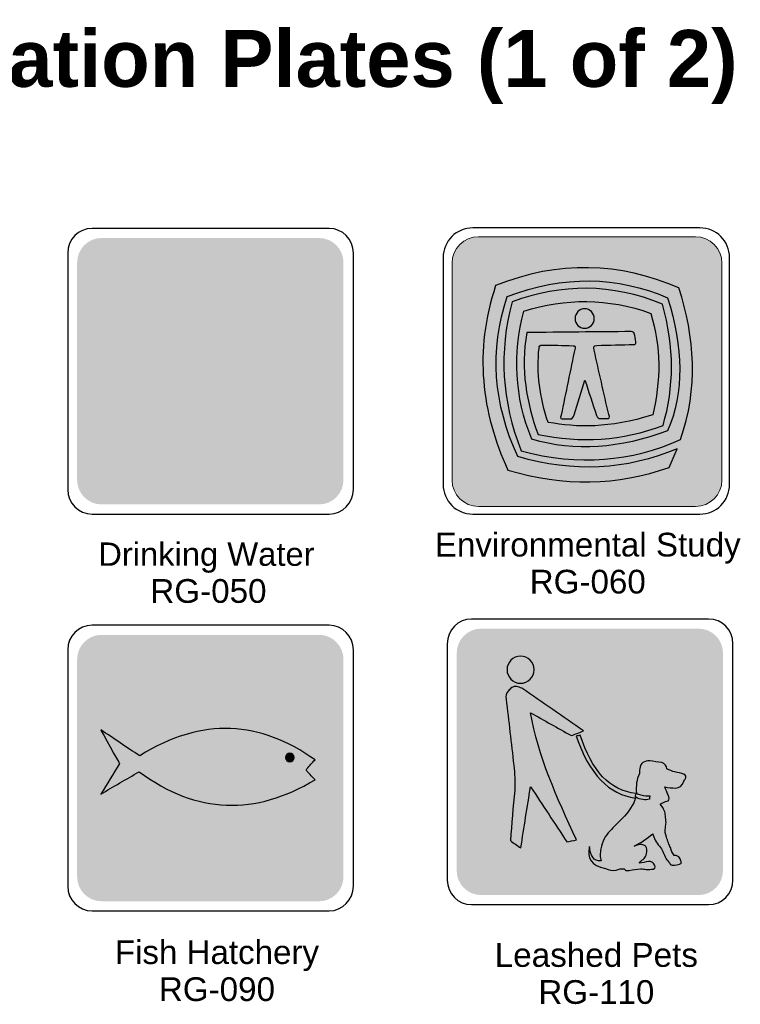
# Model space of a CAD drawing. Header units: feet. Extents: x 0.6 to 7.7, y 0 to 10.3.
# Tile 4 of 4: x 4.2 to 7.2, y 6.1 to 10.3. Entities that reach past the tile are written whole.
import ezdxf
from ezdxf.enums import TextEntityAlignment as Align

# ---------------------------------------------------------------- set-up
doc = ezdxf.new("R2010")
doc.units = ezdxf.units.FT
doc.header["$MEASUREMENT"] = 0
doc.layers.add('Sign', color=7, linetype='Continuous')
doc.styles.add('ARIAL', font='arial.ttf')
doc.styles.add('ARIAL B', font='arialbd.ttf')

msp = doc.modelspace()

# ---------------------------------------------------------------- hatches: boundary and pattern name
at = {"layer": 'Sign', "true_color": 0x8e4700}
h = msp.add_hatch(color=34, dxfattribs=at)
edge = h.paths.add_edge_path(flags=0)
edge.add_spline(control_points=[(4.5284, 9.3367), (4.5284, 9.3367), (5.4427, 9.3367), (5.4427, 9.3367), (5.4991, 9.3367), (5.5449, 9.2903), (5.5449, 9.2333), (5.5449, 9.2333), (5.5449, 8.3207), (5.5449, 8.3207), (5.5449, 8.2636), (5.4991, 8.2173), (5.4427, 8.2173), (5.4427, 8.2173), (4.5284, 8.2173), (4.5284, 8.2173), (4.4721, 8.2173), (4.4263, 8.2636), (4.4263, 8.3207), (4.4263, 8.3207), (4.4263, 9.2333), (4.4263, 9.2333), (4.4263, 9.2903), (4.4721, 9.3367), (4.5284, 9.3367)], knot_values=[0, 0, 0, 0, 1, 1, 1, 2, 2, 2, 3, 3, 3, 4, 4, 4, 5, 5, 5, 6, 6, 6, 7, 7, 7, 8, 8, 8, 8], degree=3, periodic=0)
h = msp.add_hatch(color=34, dxfattribs=at)
edge = h.paths.add_edge_path(flags=0)
edge.add_spline(control_points=[(6.1116, 9.3422), (6.1116, 9.3422), (7.023, 9.3422), (7.023, 9.3422), (7.0843, 9.3422), (7.134, 9.2925), (7.134, 9.2313), (7.134, 9.2313), (7.134, 8.3199), (7.134, 8.3199), (7.134, 8.2586), (7.0843, 8.2089), (7.023, 8.2089), (7.023, 8.2089), (6.1116, 8.2089), (6.1116, 8.2089), (6.0504, 8.2089), (6.0007, 8.2586), (6.0007, 8.3199), (6.0007, 8.3199), (6.0007, 9.2313), (6.0007, 9.2313), (6.0007, 9.2925), (6.0504, 9.3422), (6.1116, 9.3422)], knot_values=[0, 0, 0, 0, 1, 1, 1, 2, 2, 2, 3, 3, 3, 4, 4, 4, 5, 5, 5, 6, 6, 6, 7, 7, 7, 8, 8, 8, 8], degree=3, periodic=0)
at = {"layer": 'Sign', "true_color": 0xffffff}
h = msp.add_hatch(color=7, dxfattribs=at)
edge = h.paths.add_edge_path(flags=0)
edge.add_spline(control_points=[(6.9465, 8.4506), (6.9354, 8.4243), (6.9243, 8.3993), (6.9132, 8.3729), (6.6951, 8.2965), (6.4687, 8.2909), (6.2354, 8.3618), (6.1243, 8.6048), (6.0923, 8.859), (6.184, 9.1368), (6.4479, 9.2437), (6.7048, 9.234), (6.9535, 9.127), (7.0201, 8.9187), (7.0354, 8.7062), (6.9604, 8.4895), (6.7548, 8.3979), (6.5326, 8.377), (6.291, 8.4423), (6.209, 8.6506), (6.1965, 8.8604), (6.2535, 9.0687), (6.4618, 9.1451), (6.6715, 9.1465), (6.884, 9.059), (6.9354, 8.8784), (6.934, 8.709), (6.8868, 8.5493), (6.716, 8.4854), (6.541, 8.4729), (6.3618, 8.5118), (6.3132, 8.6437), (6.2882, 8.784), (6.3146, 8.9395), (6.4604, 8.9409), (6.6062, 8.9423), (6.7535, 8.9437), (6.7604, 8.9437), (6.7646, 8.9409), (6.766, 8.9354), (6.7687, 8.9243), (6.7715, 8.9118), (6.7729, 8.9006), (6.7743, 8.8923), (6.7715, 8.8881), (6.7646, 8.8895), (6.7132, 8.8881), (6.6618, 8.8868), (6.609, 8.8854), (6.5951, 8.8854), (6.5937, 8.877), (6.5979, 8.8659), (6.6173, 8.7756), (6.6382, 8.6854), (6.659, 8.5951), (6.6646, 8.5812), (6.6604, 8.577), (6.6521, 8.5784), (6.6423, 8.5784), (6.634, 8.5784), (6.6243, 8.5784), (6.6173, 8.5784), (6.6104, 8.5812), (6.6076, 8.5909), (6.591, 8.6409), (6.5757, 8.6895), (6.559, 8.7395), (6.5437, 8.6909), (6.5285, 8.6423), (6.5132, 8.5937), (6.509, 8.5826), (6.5062, 8.5756), (6.4993, 8.577), (6.4896, 8.577), (6.4798, 8.577), (6.4701, 8.577), (6.459, 8.5756), (6.4535, 8.5784), (6.459, 8.5923), (6.4785, 8.6868), (6.4979, 8.7812), (6.5173, 8.8743), (6.5173, 8.8798), (6.5173, 8.8854), (6.509, 8.884), (6.466, 8.8854), (6.4229, 8.8868), (6.3798, 8.8868), (6.3715, 8.8868), (6.366, 8.8812), (6.366, 8.8743), (6.3562, 8.7715), (6.3673, 8.6673), (6.4048, 8.5618), (6.5257, 8.5409), (6.659, 8.5354), (6.8437, 8.5937), (6.8771, 8.7368), (6.8798, 8.8784), (6.8354, 9.0201), (6.6548, 9.0854), (6.4771, 9.084), (6.3021, 9.0298), (6.2548, 8.8506), (6.2632, 8.6715), (6.3354, 8.4909), (6.5173, 8.4381), (6.7076, 8.452), (6.9062, 8.527), (6.9757, 8.6881), (6.9715, 8.8756), (6.9062, 9.0854), (6.6937, 9.177), (6.4687, 9.1812), (6.2326, 9.0909), (6.1576, 8.8631), (6.1743, 8.6395), (6.2771, 8.4187), (6.5104, 8.3493), (6.7326, 8.3618), (6.9465, 8.4506)], knot_values=[0, 0, 0, 0, 1, 1, 1, 2, 2, 2, 3, 3, 3, 4, 4, 4, 5, 5, 5, 6, 6, 6, 7, 7, 7, 8, 8, 8, 9, 9, 9, 10, 10, 10, 11, 11, 11, 12, 12, 12, 13, 13, 13, 14, 14, 14, 15, 15, 15, 16, 16, 16, 17, 17, 17, 18, 18, 18, 19, 19, 19, 20, 20, 20, 21, 21, 21, 22, 22, 22, 23, 23, 23, 24, 24, 24, 25, 25, 25, 26, 26, 26, 27, 27, 27, 28, 28, 28, 29, 29, 29, 30, 30, 30, 31, 31, 31, 32, 32, 32, 33, 33, 33, 34, 34, 34, 35, 35, 35, 36, 36, 36, 37, 37, 37, 38, 38, 38, 39, 39, 39, 40, 40, 40, 40], degree=3, periodic=0)
h = msp.add_hatch(color=7, dxfattribs=at)
edge = h.paths.add_edge_path(flags=0)
edge.add_spline(control_points=[(6.9465, 8.4506), (6.9354, 8.4243), (6.9243, 8.3993), (6.9132, 8.3729), (6.6951, 8.2965), (6.4687, 8.2909), (6.2354, 8.3618), (6.1243, 8.6048), (6.0923, 8.859), (6.184, 9.1368), (6.4479, 9.2437), (6.7048, 9.234), (6.9535, 9.127), (7.0201, 8.9187), (7.0354, 8.7062), (6.9604, 8.4895), (6.7548, 8.3979), (6.5326, 8.377), (6.291, 8.4423), (6.209, 8.6506), (6.1965, 8.8604), (6.2535, 9.0687), (6.4618, 9.1451), (6.6715, 9.1465), (6.884, 9.059), (6.9354, 8.8784), (6.934, 8.709), (6.8868, 8.5493), (6.716, 8.4854), (6.541, 8.4729), (6.3618, 8.5118), (6.3132, 8.6437), (6.2882, 8.784), (6.3146, 8.9395), (6.4604, 8.9409), (6.6062, 8.9423), (6.7535, 8.9437), (6.7604, 8.9437), (6.7646, 8.9409), (6.766, 8.9354), (6.7687, 8.9243), (6.7715, 8.9118), (6.7729, 8.9006), (6.7743, 8.8923), (6.7715, 8.8881), (6.7646, 8.8895), (6.7132, 8.8881), (6.6618, 8.8868), (6.609, 8.8854), (6.5951, 8.8854), (6.5937, 8.877), (6.5979, 8.8659), (6.6173, 8.7756), (6.6382, 8.6854), (6.659, 8.5951), (6.6646, 8.5812), (6.6604, 8.577), (6.6521, 8.5784), (6.6423, 8.5784), (6.634, 8.5784), (6.6243, 8.5784), (6.6173, 8.5784), (6.6104, 8.5812), (6.6076, 8.5909), (6.591, 8.6409), (6.5757, 8.6895), (6.559, 8.7395), (6.5437, 8.6909), (6.5285, 8.6423), (6.5132, 8.5937), (6.509, 8.5826), (6.5062, 8.5756), (6.4993, 8.577), (6.4896, 8.577), (6.4798, 8.577), (6.4701, 8.577), (6.459, 8.5756), (6.4535, 8.5784), (6.459, 8.5923), (6.4785, 8.6868), (6.4979, 8.7812), (6.5173, 8.8743), (6.5173, 8.8798), (6.5173, 8.8854), (6.509, 8.884), (6.466, 8.8854), (6.4229, 8.8868), (6.3798, 8.8868), (6.3715, 8.8868), (6.366, 8.8812), (6.366, 8.8743), (6.3562, 8.7715), (6.3673, 8.6673), (6.4048, 8.5618), (6.5257, 8.5409), (6.659, 8.5354), (6.8437, 8.5937), (6.8771, 8.7368), (6.8798, 8.8784), (6.8354, 9.0201), (6.6548, 9.0854), (6.4771, 9.084), (6.3021, 9.0298), (6.2548, 8.8506), (6.2632, 8.6715), (6.3354, 8.4909), (6.5173, 8.4381), (6.7076, 8.452), (6.9062, 8.527), (6.9757, 8.6881), (6.9715, 8.8756), (6.9062, 9.0854), (6.6937, 9.177), (6.4687, 9.1812), (6.2326, 9.0909), (6.1576, 8.8631), (6.1743, 8.6395), (6.2771, 8.4187), (6.5104, 8.3493), (6.7326, 8.3618), (6.9465, 8.4506)], knot_values=[0, 0, 0, 0, 1, 1, 1, 2, 2, 2, 3, 3, 3, 4, 4, 4, 5, 5, 5, 6, 6, 6, 7, 7, 7, 8, 8, 8, 9, 9, 9, 10, 10, 10, 11, 11, 11, 12, 12, 12, 13, 13, 13, 14, 14, 14, 15, 15, 15, 16, 16, 16, 17, 17, 17, 18, 18, 18, 19, 19, 19, 20, 20, 20, 21, 21, 21, 22, 22, 22, 23, 23, 23, 24, 24, 24, 25, 25, 25, 26, 26, 26, 27, 27, 27, 28, 28, 28, 29, 29, 29, 30, 30, 30, 31, 31, 31, 32, 32, 32, 33, 33, 33, 34, 34, 34, 35, 35, 35, 36, 36, 36, 37, 37, 37, 38, 38, 38, 39, 39, 39, 40, 40, 40, 40], degree=3, periodic=0)
h = msp.add_hatch(color=7, dxfattribs=at)
edge = h.paths.add_edge_path(flags=0)
edge.add_spline(control_points=[(5.4126, 9.1993), (5.4126, 9.1993), (5.2654, 8.3035), (5.2654, 8.3035), (5.2654, 8.3035), (4.7474, 8.3049), (4.7474, 8.3049), (4.7474, 8.3049), (4.5835, 9.2035), (4.5835, 9.2035), (4.5835, 9.2035), (4.6765, 9.2021), (4.6765, 9.2021), (4.6765, 9.2021), (4.821, 8.3951), (4.821, 8.3951), (4.821, 8.3951), (5.1765, 8.3979), (5.1765, 8.3979), (5.1765, 8.3979), (5.3196, 9.2007), (5.3196, 9.2007), (5.3196, 9.2007), (5.4126, 9.1979), (5.4126, 9.1993)], knot_values=[0, 0, 0, 0, 1, 1, 1, 2, 2, 2, 3, 3, 3, 4, 4, 4, 5, 5, 5, 6, 6, 6, 7, 7, 7, 8, 8, 8, 8], degree=3, periodic=0)
h = msp.add_hatch(color=7, dxfattribs=at)
edge = h.paths.add_edge_path(flags=0)
edge.add_spline(control_points=[(4.7265, 9.0799), (4.7779, 9.0465), (4.8237, 9.0535), (4.8626, 9.1049), (4.9099, 9.059), (4.9543, 9.0562), (4.9946, 9.116), (5.0501, 9.0465), (5.1001, 9.0507), (5.146, 9.1076), (5.1876, 9.0743), (5.2293, 9.0701), (5.2696, 9.0965), (5.2696, 9.0785), (5.264, 9.0507), (5.264, 9.0312), (5.2307, 8.9993), (5.1904, 8.9812), (5.1432, 9.0299), (5.0987, 8.9924), (5.0515, 8.9854), (4.9987, 9.0285), (4.9529, 8.9868), (4.9085, 8.9854), (4.8654, 9.0243), (4.8293, 8.9924), (4.7876, 8.9785), (4.739, 8.9993), (4.7349, 9.0271), (4.7307, 9.0535), (4.7265, 9.0799)], knot_values=[0, 0, 0, 0, 1, 1, 1, 2, 2, 2, 3, 3, 3, 4, 4, 4, 5, 5, 5, 6, 6, 6, 7, 7, 7, 8, 8, 8, 9, 9, 9, 10, 10, 10, 10], degree=3, periodic=0)
h = msp.add_hatch(color=7, dxfattribs=at)
edge = h.paths.add_edge_path(flags=0)
edge.add_spline(control_points=[(6.5576, 9.0395), (6.5798, 9.0395), (6.5979, 9.0215), (6.5979, 8.9979), (6.5979, 8.9756), (6.5798, 8.9576), (6.5576, 8.9576), (6.5354, 8.9576), (6.5173, 8.9756), (6.5173, 8.9979), (6.5173, 9.0215), (6.5354, 9.0395), (6.5576, 9.0395)], knot_values=[0, 0, 0, 0, 1, 1, 1, 2, 2, 2, 3, 3, 3, 4, 4, 4, 4], degree=3, periodic=0)
h = msp.add_hatch(color=7, dxfattribs=at)
edge = h.paths.add_edge_path(flags=0)
edge.add_spline(control_points=[(6.5576, 9.0395), (6.5798, 9.0395), (6.5979, 9.0215), (6.5979, 8.9979), (6.5979, 8.9756), (6.5798, 8.9576), (6.5576, 8.9576), (6.5354, 8.9576), (6.5173, 8.9756), (6.5173, 8.9979), (6.5173, 9.0215), (6.5354, 9.0395), (6.5576, 9.0395)], knot_values=[0, 0, 0, 0, 1, 1, 1, 2, 2, 2, 3, 3, 3, 4, 4, 4, 4], degree=3, periodic=0)
at = {"layer": 'Sign', "true_color": 0x8e4700}
h = msp.add_hatch(color=34, dxfattribs=at)
edge = h.paths.add_edge_path(flags=0)
edge.add_spline(control_points=[(6.1224, 7.6954), (6.1224, 7.6954), (7.0367, 7.6954), (7.0367, 7.6954), (7.093, 7.6954), (7.1388, 7.649), (7.1388, 7.592), (7.1388, 7.592), (7.1388, 6.6794), (7.1388, 6.6794), (7.1388, 6.6223), (7.093, 6.576), (7.0367, 6.576), (7.0367, 6.576), (6.1224, 6.576), (6.1224, 6.576), (6.066, 6.576), (6.0202, 6.6223), (6.0202, 6.6794), (6.0202, 6.6794), (6.0202, 7.592), (6.0202, 7.592), (6.0202, 7.649), (6.066, 7.6954), (6.1224, 7.6954)], knot_values=[0, 0, 0, 0, 1, 1, 1, 2, 2, 2, 3, 3, 3, 4, 4, 4, 5, 5, 5, 6, 6, 6, 7, 7, 7, 8, 8, 8, 8], degree=3, periodic=0)
h = msp.add_hatch(color=34, dxfattribs=at)
edge = h.paths.add_edge_path(flags=0)
edge.add_spline(control_points=[(4.5285, 7.6693), (4.5285, 7.6693), (5.4428, 7.6693), (5.4428, 7.6693), (5.4991, 7.6693), (5.5449, 7.623), (5.5449, 7.5659), (5.5449, 7.5659), (5.5449, 6.6533), (5.5449, 6.6533), (5.5449, 6.5962), (5.4991, 6.5499), (5.4428, 6.5499), (5.4428, 6.5499), (4.5285, 6.5499), (4.5285, 6.5499), (4.4721, 6.5499), (4.4263, 6.5962), (4.4263, 6.6533), (4.4263, 6.6533), (4.4263, 7.5659), (4.4263, 7.5659), (4.4263, 7.623), (4.4721, 7.6693), (4.5285, 7.6693)], knot_values=[0, 0, 0, 0, 1, 1, 1, 2, 2, 2, 3, 3, 3, 4, 4, 4, 5, 5, 5, 6, 6, 6, 7, 7, 7, 8, 8, 8, 8], degree=3, periodic=0)
at = {"layer": 'Sign', "true_color": 0xffffff}
h = msp.add_hatch(color=7, dxfattribs=at)
edge = h.paths.add_edge_path(flags=0)
edge.add_spline(control_points=[(6.2888, 7.5796), (6.3193, 7.5796), (6.3457, 7.5546), (6.3457, 7.5226), (6.3457, 7.4921), (6.3193, 7.4657), (6.2888, 7.4657), (6.2568, 7.4657), (6.2318, 7.4921), (6.2318, 7.5226), (6.2318, 7.5546), (6.2568, 7.5796), (6.2888, 7.5796)], knot_values=[0, 0, 0, 0, 1, 1, 1, 2, 2, 2, 3, 3, 3, 4, 4, 4, 4], degree=3, periodic=0)
h = msp.add_hatch(color=7, dxfattribs=at)
edge = h.paths.add_edge_path(flags=0)
edge.add_spline(control_points=[(6.2888, 7.5796), (6.3193, 7.5796), (6.3457, 7.5546), (6.3457, 7.5226), (6.3457, 7.4921), (6.3193, 7.4657), (6.2888, 7.4657), (6.2568, 7.4657), (6.2318, 7.4921), (6.2318, 7.5226), (6.2318, 7.5546), (6.2568, 7.5796), (6.2888, 7.5796)], knot_values=[0, 0, 0, 0, 1, 1, 1, 2, 2, 2, 3, 3, 3, 4, 4, 4, 4], degree=3, periodic=0)
h = msp.add_hatch(color=7, dxfattribs=at)
edge = h.paths.add_edge_path(flags=0)
edge.add_spline(control_points=[(6.2457, 6.8046), (6.2513, 6.8754), (6.2568, 6.9462), (6.2638, 7.0171), (6.2651, 7.0518), (6.2651, 7.0865), (6.2596, 7.1212), (6.2499, 7.2143), (6.2388, 7.3073), (6.2276, 7.399), (6.2249, 7.4129), (6.2276, 7.424), (6.2374, 7.4337), (6.2415, 7.4393), (6.2471, 7.4448), (6.2513, 7.4476), (6.2638, 7.4559), (6.279, 7.4518), (6.2943, 7.4448), (6.3804, 7.3851), (6.4665, 7.3254), (6.5526, 7.2657), (6.536, 7.2587), (6.5179, 7.2518), (6.5013, 7.2462), (6.4443, 7.2782), (6.3874, 7.3101), (6.3304, 7.3421), (6.3624, 7.1615), (6.4401, 6.9851), (6.5235, 6.8073), (6.5096, 6.8046), (6.4957, 6.8018), (6.4832, 6.799), (6.4318, 6.8768), (6.3818, 6.9546), (6.3304, 7.0309), (6.3165, 6.9462), (6.3026, 6.8601), (6.2901, 6.774), (6.2749, 6.7837), (6.2596, 6.7948), (6.2457, 6.8046)], knot_values=[0, 0, 0, 0, 1, 1, 1, 2, 2, 2, 3, 3, 3, 4, 4, 4, 5, 5, 5, 6, 6, 6, 7, 7, 7, 8, 8, 8, 9, 9, 9, 10, 10, 10, 11, 11, 11, 12, 12, 12, 13, 13, 13, 14, 14, 14, 14], degree=3, periodic=0)
h = msp.add_hatch(color=7, dxfattribs=at)
edge = h.paths.add_edge_path(flags=0)
edge.add_spline(control_points=[(6.2457, 6.8046), (6.2513, 6.8754), (6.2568, 6.9462), (6.2638, 7.0171), (6.2651, 7.0518), (6.2651, 7.0865), (6.2596, 7.1212), (6.2499, 7.2143), (6.2388, 7.3073), (6.2276, 7.399), (6.2249, 7.4129), (6.2276, 7.424), (6.2374, 7.4337), (6.2415, 7.4393), (6.2471, 7.4448), (6.2513, 7.4476), (6.2638, 7.4559), (6.279, 7.4518), (6.2943, 7.4448), (6.3804, 7.3851), (6.4665, 7.3254), (6.5526, 7.2657), (6.536, 7.2587), (6.5179, 7.2518), (6.5013, 7.2462), (6.4443, 7.2782), (6.3874, 7.3101), (6.3304, 7.3421), (6.3624, 7.1615), (6.4401, 6.9851), (6.5235, 6.8073), (6.5096, 6.8046), (6.4957, 6.8018), (6.4832, 6.799), (6.4318, 6.8768), (6.3818, 6.9546), (6.3304, 7.0309), (6.3165, 6.9462), (6.3026, 6.8601), (6.2901, 6.774), (6.2749, 6.7837), (6.2596, 6.7948), (6.2457, 6.8046)], knot_values=[0, 0, 0, 0, 1, 1, 1, 2, 2, 2, 3, 3, 3, 4, 4, 4, 5, 5, 5, 6, 6, 6, 7, 7, 7, 8, 8, 8, 9, 9, 9, 10, 10, 10, 11, 11, 11, 12, 12, 12, 13, 13, 13, 14, 14, 14, 14], degree=3, periodic=0)
h = msp.add_hatch(color=7, dxfattribs=at)
edge = h.paths.add_edge_path(flags=0)
edge.add_spline(control_points=[(4.5254, 7.2704), (4.5796, 7.2343), (4.6338, 7.1968), (4.6893, 7.1607), (4.9532, 7.3274), (5.1977, 7.3065), (5.4254, 7.144), (5.4129, 7.1315), (5.4018, 7.119), (5.3907, 7.1065), (5.3865, 7.101), (5.3907, 7.0982), (5.3921, 7.0954), (5.4032, 7.0829), (5.4143, 7.0718), (5.4254, 7.0607), (5.1754, 6.9093), (4.9296, 6.9149), (4.6865, 7.094), (4.6324, 7.0621), (4.5782, 7.0315), (4.5254, 6.9996), (4.5518, 7.0426), (4.5782, 7.0857), (4.6046, 7.1287), (4.6046, 7.1287), (4.5254, 7.2676), (4.5254, 7.2704)], knot_values=[0, 0, 0, 0, 1, 1, 1, 2, 2, 2, 3, 3, 3, 4, 4, 4, 5, 5, 5, 6, 6, 6, 7, 7, 7, 8, 8, 8, 9, 9, 9, 9], degree=3, periodic=0)
h = msp.add_hatch(color=7, dxfattribs=at)
edge = h.paths.add_edge_path(flags=0)
edge.add_spline(control_points=[(4.5254, 7.2704), (4.5796, 7.2343), (4.6338, 7.1968), (4.6893, 7.1607), (4.9532, 7.3274), (5.1977, 7.3065), (5.4254, 7.144), (5.4129, 7.1315), (5.4018, 7.119), (5.3907, 7.1065), (5.3865, 7.101), (5.3907, 7.0982), (5.3921, 7.0954), (5.4032, 7.0829), (5.4143, 7.0718), (5.4254, 7.0607), (5.1754, 6.9093), (4.9296, 6.9149), (4.6865, 7.094), (4.6324, 7.0621), (4.5782, 7.0315), (4.5254, 6.9996), (4.5518, 7.0426), (4.5782, 7.0857), (4.6046, 7.1287), (4.6046, 7.1287), (4.5254, 7.2676), (4.5254, 7.2704)], knot_values=[0, 0, 0, 0, 1, 1, 1, 2, 2, 2, 3, 3, 3, 4, 4, 4, 5, 5, 5, 6, 6, 6, 7, 7, 7, 8, 8, 8, 9, 9, 9, 9], degree=3, periodic=0)
h = msp.add_hatch(color=7, dxfattribs=at)
edge = h.paths.add_edge_path(flags=0)
edge.add_spline(control_points=[(6.5221, 7.2434), (6.5276, 7.2448), (6.5332, 7.2462), (6.5388, 7.2476), (6.5874, 7.099), (6.6638, 7.0129), (6.7735, 7.0032), (6.7721, 6.9962), (6.7707, 6.9907), (6.7707, 6.9837), (6.661, 6.9976), (6.5776, 7.0837), (6.5221, 7.2434)], knot_values=[0, 0, 0, 0, 1, 1, 1, 2, 2, 2, 3, 3, 3, 4, 4, 4, 4], degree=3, periodic=0)
h = msp.add_hatch(color=7, dxfattribs=at)
edge = h.paths.add_edge_path(flags=0)
edge.add_spline(control_points=[(6.5221, 7.2434), (6.5276, 7.2448), (6.5332, 7.2462), (6.5388, 7.2476), (6.5874, 7.099), (6.6638, 7.0129), (6.7735, 7.0032), (6.7721, 6.9962), (6.7707, 6.9907), (6.7707, 6.9837), (6.661, 6.9976), (6.5776, 7.0837), (6.5221, 7.2434)], knot_values=[0, 0, 0, 0, 1, 1, 1, 2, 2, 2, 3, 3, 3, 4, 4, 4, 4], degree=3, periodic=0)
h = msp.add_hatch(color=7, dxfattribs=at)
edge = h.paths.add_edge_path(flags=0)
edge.add_spline(control_points=[(5.3199, 7.1718), (5.3296, 7.1718), (5.3379, 7.1635), (5.3379, 7.1537), (5.3379, 7.144), (5.3296, 7.1357), (5.3199, 7.1357), (5.3102, 7.1357), (5.3018, 7.144), (5.3018, 7.1537), (5.3018, 7.1635), (5.3102, 7.1718), (5.3199, 7.1718)], knot_values=[0, 0, 0, 0, 1, 1, 1, 2, 2, 2, 3, 3, 3, 4, 4, 4, 4], degree=3, periodic=0)
at = {"layer": 'Sign', "true_color": 0x8e4700}
h = msp.add_hatch(color=34, dxfattribs=at)
edge = h.paths.add_edge_path(flags=0)
edge.add_spline(control_points=[(5.3199, 7.1718), (5.3296, 7.1718), (5.3379, 7.1635), (5.3379, 7.1537), (5.3379, 7.144), (5.3296, 7.1357), (5.3199, 7.1357), (5.3102, 7.1357), (5.3018, 7.144), (5.3018, 7.1537), (5.3018, 7.1635), (5.3102, 7.1718), (5.3199, 7.1718)], knot_values=[0, 0, 0, 0, 1, 1, 1, 2, 2, 2, 3, 3, 3, 4, 4, 4, 4], degree=3, periodic=0)
at = {"layer": 'Sign', "true_color": 0xffffff}
h = msp.add_hatch(color=7, dxfattribs=at)
edge = h.paths.add_edge_path(flags=0)
edge.add_spline(control_points=[(6.7749, 7.0046), (6.7735, 7.0337), (6.7749, 7.0615), (6.7874, 7.0865), (6.7874, 7.0934), (6.7874, 7.099), (6.7888, 7.1059), (6.7915, 7.1323), (6.8082, 7.1407), (6.8318, 7.1393), (6.8485, 7.1379), (6.8651, 7.1351), (6.8818, 7.1323), (6.8957, 7.1282), (6.9013, 7.1184), (6.9026, 7.1059), (6.9138, 7.1004), (6.9249, 7.0962), (6.936, 7.0934), (6.9499, 7.0907), (6.9624, 7.0879), (6.9749, 7.0837), (6.9832, 7.0796), (6.9832, 7.0726), (6.9818, 7.0643), (6.979, 7.0629), (6.9776, 7.0615), (6.9776, 7.0587), (6.9735, 7.0573), (6.9735, 7.0532), (6.9735, 7.0504), (6.9665, 7.0351), (6.9554, 7.0268), (6.9401, 7.0254), (6.9249, 7.0268), (6.9096, 7.0268), (6.8943, 7.0309), (6.8985, 7.0198), (6.904, 7.0087), (6.9082, 6.9962), (6.9151, 6.9851), (6.9124, 6.9782), (6.9082, 6.9712), (6.8929, 6.9684), (6.8832, 6.9629), (6.8749, 6.9573), (6.8929, 6.9379), (6.8957, 6.9226), (6.8971, 6.9087), (6.8971, 6.899), (6.8985, 6.8907), (6.8999, 6.8809), (6.8985, 6.874), (6.8971, 6.8671), (6.8971, 6.8601), (6.8929, 6.8448), (6.8971, 6.8323), (6.9013, 6.8198), (6.904, 6.8115), (6.9068, 6.8032), (6.9096, 6.7948), (6.9124, 6.7893), (6.9151, 6.7823), (6.9179, 6.7754), (6.9207, 6.7615), (6.9276, 6.7518), (6.9332, 6.7421), (6.936, 6.7421), (6.9388, 6.7421), (6.9415, 6.7421), (6.9513, 6.7393), (6.9568, 6.7351), (6.9582, 6.7282), (6.961, 6.7226), (6.9624, 6.7157), (6.9651, 6.7101), (6.9526, 6.7018), (6.9388, 6.7004), (6.9249, 6.7018), (6.9221, 6.7032), (6.9165, 6.7018), (6.9151, 6.7101), (6.9096, 6.7157), (6.904, 6.7226), (6.8999, 6.7282), (6.8943, 6.7393), (6.8901, 6.749), (6.886, 6.7587), (6.8832, 6.7657), (6.8776, 6.774), (6.8721, 6.7809), (6.8582, 6.7976), (6.8471, 6.8157), (6.8443, 6.8337), (6.8193, 6.8129), (6.7929, 6.7962), (6.7651, 6.7809), (6.7763, 6.7865), (6.7874, 6.7907), (6.7985, 6.7879), (6.8207, 6.7851), (6.8207, 6.7684), (6.8179, 6.7504), (6.8151, 6.7323), (6.8013, 6.724), (6.7888, 6.7157), (6.7874, 6.7143), (6.7874, 6.7115), (6.7874, 6.7101), (6.7999, 6.7115), (6.8138, 6.7143), (6.8263, 6.7171), (6.8388, 6.7171), (6.8429, 6.7129), (6.8485, 6.7073), (6.8554, 6.6976), (6.8568, 6.6893), (6.8457, 6.6851), (6.836, 6.6837), (6.8263, 6.6837), (6.8165, 6.6837), (6.8096, 6.6851), (6.7999, 6.6851), (6.7929, 6.6865), (6.7763, 6.6837), (6.761, 6.6823), (6.7443, 6.6796), (6.7401, 6.6796), (6.7346, 6.6796), (6.7304, 6.6796), (6.7276, 6.6823), (6.7249, 6.6851), (6.7235, 6.6865), (6.7124, 6.6879), (6.7013, 6.6851), (6.6901, 6.6809), (6.6749, 6.6782), (6.6582, 6.6796), (6.6457, 6.6879), (6.5846, 6.6976), (6.5665, 6.7309), (6.5776, 6.7796), (6.5832, 6.7448), (6.5929, 6.7143), (6.6276, 6.7198), (6.6207, 6.7351), (6.6221, 6.7518), (6.6263, 6.7698), (6.6304, 6.8004), (6.6443, 6.8254), (6.6638, 6.8448), (6.6804, 6.8629), (6.6985, 6.8809), (6.7151, 6.8976), (6.7429, 6.9254), (6.7624, 6.9546), (6.7735, 6.9879), (6.7915, 6.9754), (6.811, 6.974), (6.8304, 6.9782), (6.8304, 6.9823), (6.8304, 6.9879), (6.8318, 6.9934), (6.8318, 6.9893), (6.7763, 6.9976), (6.7749, 7.0046)], knot_values=[0, 0, 0, 0, 1, 1, 1, 2, 2, 2, 3, 3, 3, 4, 4, 4, 5, 5, 5, 6, 6, 6, 7, 7, 7, 8, 8, 8, 9, 9, 9, 10, 10, 10, 11, 11, 11, 12, 12, 12, 13, 13, 13, 14, 14, 14, 15, 15, 15, 16, 16, 16, 17, 17, 17, 18, 18, 18, 19, 19, 19, 20, 20, 20, 21, 21, 21, 22, 22, 22, 23, 23, 23, 24, 24, 24, 25, 25, 25, 26, 26, 26, 27, 27, 27, 28, 28, 28, 29, 29, 29, 30, 30, 30, 31, 31, 31, 32, 32, 32, 33, 33, 33, 34, 34, 34, 35, 35, 35, 36, 36, 36, 37, 37, 37, 38, 38, 38, 39, 39, 39, 40, 40, 40, 41, 41, 41, 42, 42, 42, 43, 43, 43, 44, 44, 44, 45, 45, 45, 46, 46, 46, 47, 47, 47, 48, 48, 48, 49, 49, 49, 50, 50, 50, 51, 51, 51, 52, 52, 52, 53, 53, 53, 54, 54, 54, 55, 55, 55, 55], degree=3, periodic=0)
h = msp.add_hatch(color=7, dxfattribs=at)
edge = h.paths.add_edge_path(flags=0)
edge.add_spline(control_points=[(6.7749, 7.0046), (6.7735, 7.0337), (6.7749, 7.0615), (6.7874, 7.0865), (6.7874, 7.0934), (6.7874, 7.099), (6.7888, 7.1059), (6.7915, 7.1323), (6.8082, 7.1407), (6.8318, 7.1393), (6.8485, 7.1379), (6.8651, 7.1351), (6.8818, 7.1323), (6.8957, 7.1282), (6.9013, 7.1184), (6.9026, 7.1059), (6.9138, 7.1004), (6.9249, 7.0962), (6.936, 7.0934), (6.9499, 7.0907), (6.9624, 7.0879), (6.9749, 7.0837), (6.9832, 7.0796), (6.9832, 7.0726), (6.9818, 7.0643), (6.979, 7.0629), (6.9776, 7.0615), (6.9776, 7.0587), (6.9735, 7.0573), (6.9735, 7.0532), (6.9735, 7.0504), (6.9665, 7.0351), (6.9554, 7.0268), (6.9401, 7.0254), (6.9249, 7.0268), (6.9096, 7.0268), (6.8943, 7.0309), (6.8985, 7.0198), (6.904, 7.0087), (6.9082, 6.9962), (6.9151, 6.9851), (6.9124, 6.9782), (6.9082, 6.9712), (6.8929, 6.9684), (6.8832, 6.9629), (6.8749, 6.9573), (6.8929, 6.9379), (6.8957, 6.9226), (6.8971, 6.9087), (6.8971, 6.899), (6.8985, 6.8907), (6.8999, 6.8809), (6.8985, 6.874), (6.8971, 6.8671), (6.8971, 6.8601), (6.8929, 6.8448), (6.8971, 6.8323), (6.9013, 6.8198), (6.904, 6.8115), (6.9068, 6.8032), (6.9096, 6.7948), (6.9124, 6.7893), (6.9151, 6.7823), (6.9179, 6.7754), (6.9207, 6.7615), (6.9276, 6.7518), (6.9332, 6.7421), (6.936, 6.7421), (6.9388, 6.7421), (6.9415, 6.7421), (6.9513, 6.7393), (6.9568, 6.7351), (6.9582, 6.7282), (6.961, 6.7226), (6.9624, 6.7157), (6.9651, 6.7101), (6.9526, 6.7018), (6.9388, 6.7004), (6.9249, 6.7018), (6.9221, 6.7032), (6.9165, 6.7018), (6.9151, 6.7101), (6.9096, 6.7157), (6.904, 6.7226), (6.8999, 6.7282), (6.8943, 6.7393), (6.8901, 6.749), (6.886, 6.7587), (6.8832, 6.7657), (6.8776, 6.774), (6.8721, 6.7809), (6.8582, 6.7976), (6.8471, 6.8157), (6.8443, 6.8337), (6.8193, 6.8129), (6.7929, 6.7962), (6.7651, 6.7809), (6.7763, 6.7865), (6.7874, 6.7907), (6.7985, 6.7879), (6.8207, 6.7851), (6.8207, 6.7684), (6.8179, 6.7504), (6.8151, 6.7323), (6.8013, 6.724), (6.7888, 6.7157), (6.7874, 6.7143), (6.7874, 6.7115), (6.7874, 6.7101), (6.7999, 6.7115), (6.8138, 6.7143), (6.8263, 6.7171), (6.8388, 6.7171), (6.8429, 6.7129), (6.8485, 6.7073), (6.8554, 6.6976), (6.8568, 6.6893), (6.8457, 6.6851), (6.836, 6.6837), (6.8263, 6.6837), (6.8165, 6.6837), (6.8096, 6.6851), (6.7999, 6.6851), (6.7929, 6.6865), (6.7763, 6.6837), (6.761, 6.6823), (6.7443, 6.6796), (6.7401, 6.6796), (6.7346, 6.6796), (6.7304, 6.6796), (6.7276, 6.6823), (6.7249, 6.6851), (6.7235, 6.6865), (6.7124, 6.6879), (6.7013, 6.6851), (6.6901, 6.6809), (6.6749, 6.6782), (6.6582, 6.6796), (6.6457, 6.6879), (6.5846, 6.6976), (6.5665, 6.7309), (6.5776, 6.7796), (6.5832, 6.7448), (6.5929, 6.7143), (6.6276, 6.7198), (6.6207, 6.7351), (6.6221, 6.7518), (6.6263, 6.7698), (6.6304, 6.8004), (6.6443, 6.8254), (6.6638, 6.8448), (6.6804, 6.8629), (6.6985, 6.8809), (6.7151, 6.8976), (6.7429, 6.9254), (6.7624, 6.9546), (6.7735, 6.9879), (6.7915, 6.9754), (6.811, 6.974), (6.8304, 6.9782), (6.8304, 6.9823), (6.8304, 6.9879), (6.8318, 6.9934), (6.8318, 6.9893), (6.7763, 6.9976), (6.7749, 7.0046)], knot_values=[0, 0, 0, 0, 1, 1, 1, 2, 2, 2, 3, 3, 3, 4, 4, 4, 5, 5, 5, 6, 6, 6, 7, 7, 7, 8, 8, 8, 9, 9, 9, 10, 10, 10, 11, 11, 11, 12, 12, 12, 13, 13, 13, 14, 14, 14, 15, 15, 15, 16, 16, 16, 17, 17, 17, 18, 18, 18, 19, 19, 19, 20, 20, 20, 21, 21, 21, 22, 22, 22, 23, 23, 23, 24, 24, 24, 25, 25, 25, 26, 26, 26, 27, 27, 27, 28, 28, 28, 29, 29, 29, 30, 30, 30, 31, 31, 31, 32, 32, 32, 33, 33, 33, 34, 34, 34, 35, 35, 35, 36, 36, 36, 37, 37, 37, 38, 38, 38, 39, 39, 39, 40, 40, 40, 41, 41, 41, 42, 42, 42, 43, 43, 43, 44, 44, 44, 45, 45, 45, 46, 46, 46, 47, 47, 47, 48, 48, 48, 49, 49, 49, 50, 50, 50, 51, 51, 51, 52, 52, 52, 53, 53, 53, 54, 54, 54, 55, 55, 55, 55], degree=3, periodic=0)

# ---------------------------------------------------------------- linework, layer by layer
at = {"layer": 'Sign', "color": 18, "lineweight": -3, "true_color": 0x000000}
for points in [[(4.4888, 9.377), (4.4888, 9.377), (5.4845, 9.377), (5.4845, 9.377), (5.5409, 9.377), (5.5866, 9.3306), (5.5866, 9.2735), (5.5866, 9.2735), (5.5866, 8.2804), (5.5866, 8.2804), (5.5866, 8.2233), (5.5409, 8.177), (5.4845, 8.177), (5.4845, 8.177), (4.4888, 8.177), (4.4888, 8.177), (4.4324, 8.177), (4.3866, 8.2233), (4.3866, 8.2804), (4.3866, 8.2804), (4.3866, 9.2735), (4.3866, 9.2735), (4.3866, 9.3306), (4.4324, 9.377), (4.4888, 9.377)], [(6.0885, 9.3794), (6.0885, 9.3794), (7.0414, 9.3794), (7.0414, 9.3794), (7.1104, 9.3794), (7.1664, 9.3233), (7.1664, 9.2544), (7.1664, 9.2544), (7.1664, 8.3015), (7.1664, 8.3015), (7.1664, 8.2325), (7.1104, 8.1765), (7.0414, 8.1765), (7.0414, 8.1765), (6.0885, 8.1765), (6.0885, 8.1765), (6.0195, 8.1765), (5.9635, 8.2325), (5.9635, 8.3015), (5.9635, 8.3015), (5.9635, 9.2544), (5.9635, 9.2544), (5.9635, 9.3233), (6.0195, 9.3794), (6.0885, 9.3794)], [(4.4888, 7.7096), (4.4888, 7.7096), (5.4845, 7.7096), (5.4845, 7.7096), (5.5409, 7.7096), (5.5866, 7.6632), (5.5866, 7.6061), (5.5866, 7.6061), (5.5866, 6.613), (5.5866, 6.613), (5.5866, 6.5559), (5.5409, 6.5096), (5.4845, 6.5096), (5.4845, 6.5096), (4.4888, 6.5096), (4.4888, 6.5096), (4.4324, 6.5096), (4.3867, 6.5559), (4.3867, 6.613), (4.3867, 6.613), (4.3867, 7.6061), (4.3867, 7.6061), (4.3867, 7.6632), (4.4324, 7.7096), (4.4888, 7.7096)], [(6.0827, 7.7357), (6.0827, 7.7357), (7.0784, 7.7357), (7.0784, 7.7357), (7.1348, 7.7357), (7.1805, 7.6893), (7.1805, 7.6322), (7.1805, 7.6322), (7.1805, 6.6391), (7.1805, 6.6391), (7.1805, 6.582), (7.1348, 6.5357), (7.0784, 6.5357), (7.0784, 6.5357), (6.0827, 6.5357), (6.0827, 6.5357), (6.0263, 6.5357), (5.9806, 6.582), (5.9806, 6.6391), (5.9806, 6.6391), (5.9806, 7.6322), (5.9806, 7.6322), (5.9806, 7.6893), (6.0263, 7.7357), (6.0827, 7.7357)]]:
    msp.add_open_spline(points, degree=3, knots=[0, 0, 0, 0, 1, 1, 1, 2, 2, 2, 3, 3, 3, 4, 4, 4, 5, 5, 5, 6, 6, 6, 7, 7, 7, 8, 8, 8, 8], dxfattribs=at)
at = {"layer": 'Sign', "color": 34, "lineweight": 0, "true_color": 0x8e4700}
msp.add_open_spline([(6.1116, 9.3422), (6.1116, 9.3422), (7.023, 9.3422), (7.023, 9.3422), (7.0843, 9.3422), (7.134, 9.2925), (7.134, 9.2313), (7.134, 9.2313), (7.134, 8.3199), (7.134, 8.3199), (7.134, 8.2586), (7.0843, 8.2089), (7.023, 8.2089), (7.023, 8.2089), (6.1116, 8.2089), (6.1116, 8.2089), (6.0504, 8.2089), (6.0007, 8.2586), (6.0007, 8.3199), (6.0007, 8.3199), (6.0007, 9.2313), (6.0007, 9.2313), (6.0007, 9.2925), (6.0504, 9.3422), (6.1116, 9.3422)], degree=3, knots=[0, 0, 0, 0, 1, 1, 1, 2, 2, 2, 3, 3, 3, 4, 4, 4, 5, 5, 5, 6, 6, 6, 7, 7, 7, 8, 8, 8, 8], dxfattribs=at)
at = {"layer": 'Sign', "color": 34, "lineweight": -3, "true_color": 0x8e4700}
for points, knots in [([(6.9465, 8.4506), (6.9354, 8.4243), (6.9243, 8.3993), (6.9132, 8.3729), (6.6951, 8.2965), (6.4687, 8.2909), (6.2354, 8.3618), (6.1243, 8.6048), (6.0923, 8.859), (6.184, 9.1368), (6.4479, 9.2437), (6.7048, 9.234), (6.9535, 9.127), (7.0201, 8.9187), (7.0354, 8.7062), (6.9604, 8.4895), (6.7548, 8.3979), (6.5326, 8.377), (6.291, 8.4423), (6.209, 8.6506), (6.1965, 8.8604), (6.2535, 9.0687), (6.4618, 9.1451), (6.6715, 9.1465), (6.884, 9.059), (6.9354, 8.8784), (6.934, 8.709), (6.8868, 8.5493), (6.716, 8.4854), (6.541, 8.4729), (6.3618, 8.5118), (6.3132, 8.6437), (6.2882, 8.784), (6.3146, 8.9395), (6.4604, 8.9409), (6.6062, 8.9423), (6.7535, 8.9437), (6.7604, 8.9437), (6.7646, 8.9409), (6.766, 8.9354), (6.7687, 8.9243), (6.7715, 8.9118), (6.7729, 8.9006), (6.7743, 8.8923), (6.7715, 8.8881), (6.7646, 8.8895), (6.7132, 8.8881), (6.6618, 8.8868), (6.609, 8.8854), (6.5951, 8.8854), (6.5937, 8.877), (6.5979, 8.8659), (6.6173, 8.7756), (6.6382, 8.6854), (6.659, 8.5951), (6.6646, 8.5812), (6.6604, 8.577), (6.6521, 8.5784), (6.6423, 8.5784), (6.634, 8.5784), (6.6243, 8.5784), (6.6173, 8.5784), (6.6104, 8.5812), (6.6076, 8.5909), (6.591, 8.6409), (6.5757, 8.6895), (6.559, 8.7395), (6.5437, 8.6909), (6.5285, 8.6423), (6.5132, 8.5937), (6.509, 8.5826), (6.5062, 8.5756), (6.4993, 8.577), (6.4896, 8.577), (6.4798, 8.577), (6.4701, 8.577), (6.459, 8.5756), (6.4535, 8.5784), (6.459, 8.5923), (6.4785, 8.6868), (6.4979, 8.7812), (6.5173, 8.8743), (6.5173, 8.8798), (6.5173, 8.8854), (6.509, 8.884), (6.466, 8.8854), (6.4229, 8.8868), (6.3798, 8.8868), (6.3715, 8.8868), (6.366, 8.8812), (6.366, 8.8743), (6.3562, 8.7715), (6.3673, 8.6673), (6.4048, 8.5618), (6.5257, 8.5409), (6.659, 8.5354), (6.8437, 8.5937), (6.8771, 8.7368), (6.8798, 8.8784), (6.8354, 9.0201), (6.6548, 9.0854), (6.4771, 9.084), (6.3021, 9.0298), (6.2548, 8.8506), (6.2632, 8.6715), (6.3354, 8.4909), (6.5173, 8.4381), (6.7076, 8.452), (6.9062, 8.527), (6.9757, 8.6881), (6.9715, 8.8756), (6.9062, 9.0854), (6.6937, 9.177), (6.4687, 9.1812), (6.2326, 9.0909), (6.1576, 8.8631), (6.1743, 8.6395), (6.2771, 8.4187), (6.5104, 8.3493), (6.7326, 8.3618), (6.9465, 8.4506)], [0, 0, 0, 0, 1, 1, 1, 2, 2, 2, 3, 3, 3, 4, 4, 4, 5, 5, 5, 6, 6, 6, 7, 7, 7, 8, 8, 8, 9, 9, 9, 10, 10, 10, 11, 11, 11, 12, 12, 12, 13, 13, 13, 14, 14, 14, 15, 15, 15, 16, 16, 16, 17, 17, 17, 18, 18, 18, 19, 19, 19, 20, 20, 20, 21, 21, 21, 22, 22, 22, 23, 23, 23, 24, 24, 24, 25, 25, 25, 26, 26, 26, 27, 27, 27, 28, 28, 28, 29, 29, 29, 30, 30, 30, 31, 31, 31, 32, 32, 32, 33, 33, 33, 34, 34, 34, 35, 35, 35, 36, 36, 36, 37, 37, 37, 38, 38, 38, 39, 39, 39, 40, 40, 40, 40]), ([(5.3199, 7.1718), (5.3296, 7.1718), (5.3379, 7.1635), (5.3379, 7.1537), (5.3379, 7.144), (5.3296, 7.1357), (5.3199, 7.1357), (5.3102, 7.1357), (5.3018, 7.144), (5.3018, 7.1537), (5.3018, 7.1635), (5.3102, 7.1718), (5.3199, 7.1718)], [0, 0, 0, 0, 1, 1, 1, 2, 2, 2, 3, 3, 3, 4, 4, 4, 4])]:
    msp.add_open_spline(points, degree=3, knots=knots, dxfattribs=at)
at = {"layer": 'Sign', "color": 7, "lineweight": -3, "true_color": 0xffffff}
for points, knots in [([(6.5576, 9.0395), (6.5798, 9.0395), (6.5979, 9.0215), (6.5979, 8.9979), (6.5979, 8.9756), (6.5798, 8.9576), (6.5576, 8.9576), (6.5354, 8.9576), (6.5173, 8.9756), (6.5173, 8.9979), (6.5173, 9.0215), (6.5354, 9.0395), (6.5576, 9.0395)], [0, 0, 0, 0, 1, 1, 1, 2, 2, 2, 3, 3, 3, 4, 4, 4, 4]), ([(6.2888, 7.5796), (6.3193, 7.5796), (6.3457, 7.5546), (6.3457, 7.5226), (6.3457, 7.4921), (6.3193, 7.4657), (6.2888, 7.4657), (6.2568, 7.4657), (6.2318, 7.4921), (6.2318, 7.5226), (6.2318, 7.5546), (6.2568, 7.5796), (6.2888, 7.5796)], [0, 0, 0, 0, 1, 1, 1, 2, 2, 2, 3, 3, 3, 4, 4, 4, 4]), ([(6.2457, 6.8046), (6.2513, 6.8754), (6.2568, 6.9462), (6.2638, 7.0171), (6.2651, 7.0518), (6.2651, 7.0865), (6.2596, 7.1212), (6.2499, 7.2143), (6.2388, 7.3073), (6.2276, 7.399), (6.2249, 7.4129), (6.2276, 7.424), (6.2374, 7.4337), (6.2415, 7.4393), (6.2471, 7.4448), (6.2513, 7.4476), (6.2638, 7.4559), (6.279, 7.4518), (6.2943, 7.4448), (6.3804, 7.3851), (6.4665, 7.3254), (6.5526, 7.2657), (6.536, 7.2587), (6.5179, 7.2518), (6.5013, 7.2462), (6.4443, 7.2782), (6.3874, 7.3101), (6.3304, 7.3421), (6.3624, 7.1615), (6.4401, 6.9851), (6.5235, 6.8073), (6.5096, 6.8046), (6.4957, 6.8018), (6.4832, 6.799), (6.4318, 6.8768), (6.3818, 6.9546), (6.3304, 7.0309), (6.3165, 6.9462), (6.3026, 6.8601), (6.2901, 6.774), (6.2749, 6.7837), (6.2596, 6.7948), (6.2457, 6.8046)], [0, 0, 0, 0, 1, 1, 1, 2, 2, 2, 3, 3, 3, 4, 4, 4, 5, 5, 5, 6, 6, 6, 7, 7, 7, 8, 8, 8, 9, 9, 9, 10, 10, 10, 11, 11, 11, 12, 12, 12, 13, 13, 13, 14, 14, 14, 14]), ([(4.5254, 7.2704), (4.5796, 7.2343), (4.6338, 7.1968), (4.6893, 7.1607), (4.9532, 7.3274), (5.1977, 7.3065), (5.4254, 7.144), (5.4129, 7.1315), (5.4018, 7.119), (5.3907, 7.1065), (5.3865, 7.101), (5.3907, 7.0982), (5.3921, 7.0954), (5.4032, 7.0829), (5.4143, 7.0718), (5.4254, 7.0607), (5.1754, 6.9093), (4.9296, 6.9149), (4.6865, 7.094), (4.6324, 7.0621), (4.5782, 7.0315), (4.5254, 6.9996), (4.5518, 7.0426), (4.5782, 7.0857), (4.6046, 7.1287), (4.6046, 7.1287), (4.5254, 7.2676), (4.5254, 7.2704)], [0, 0, 0, 0, 1, 1, 1, 2, 2, 2, 3, 3, 3, 4, 4, 4, 5, 5, 5, 6, 6, 6, 7, 7, 7, 8, 8, 8, 9, 9, 9, 9]), ([(6.5221, 7.2434), (6.5276, 7.2448), (6.5332, 7.2462), (6.5388, 7.2476), (6.5874, 7.099), (6.6638, 7.0129), (6.7735, 7.0032), (6.7721, 6.9962), (6.7707, 6.9907), (6.7707, 6.9837), (6.661, 6.9976), (6.5776, 7.0837), (6.5221, 7.2434)], [0, 0, 0, 0, 1, 1, 1, 2, 2, 2, 3, 3, 3, 4, 4, 4, 4]), ([(6.7749, 7.0046), (6.7735, 7.0337), (6.7749, 7.0615), (6.7874, 7.0865), (6.7874, 7.0934), (6.7874, 7.099), (6.7888, 7.1059), (6.7915, 7.1323), (6.8082, 7.1407), (6.8318, 7.1393), (6.8485, 7.1379), (6.8651, 7.1351), (6.8818, 7.1323), (6.8957, 7.1282), (6.9013, 7.1184), (6.9026, 7.1059), (6.9138, 7.1004), (6.9249, 7.0962), (6.936, 7.0934), (6.9499, 7.0907), (6.9624, 7.0879), (6.9749, 7.0837), (6.9832, 7.0796), (6.9832, 7.0726), (6.9818, 7.0643), (6.979, 7.0629), (6.9776, 7.0615), (6.9776, 7.0587), (6.9735, 7.0573), (6.9735, 7.0532), (6.9735, 7.0504), (6.9665, 7.0351), (6.9554, 7.0268), (6.9401, 7.0254), (6.9249, 7.0268), (6.9096, 7.0268), (6.8943, 7.0309), (6.8985, 7.0198), (6.904, 7.0087), (6.9082, 6.9962), (6.9151, 6.9851), (6.9124, 6.9782), (6.9082, 6.9712), (6.8929, 6.9684), (6.8832, 6.9629), (6.8749, 6.9573), (6.8929, 6.9379), (6.8957, 6.9226), (6.8971, 6.9087), (6.8971, 6.899), (6.8985, 6.8907), (6.8999, 6.8809), (6.8985, 6.874), (6.8971, 6.8671), (6.8971, 6.8601), (6.8929, 6.8448), (6.8971, 6.8323), (6.9013, 6.8198), (6.904, 6.8115), (6.9068, 6.8032), (6.9096, 6.7948), (6.9124, 6.7893), (6.9151, 6.7823), (6.9179, 6.7754), (6.9207, 6.7615), (6.9276, 6.7518), (6.9332, 6.7421), (6.936, 6.7421), (6.9388, 6.7421), (6.9415, 6.7421), (6.9513, 6.7393), (6.9568, 6.7351), (6.9582, 6.7282), (6.961, 6.7226), (6.9624, 6.7157), (6.9651, 6.7101), (6.9526, 6.7018), (6.9388, 6.7004), (6.9249, 6.7018), (6.9221, 6.7032), (6.9165, 6.7018), (6.9151, 6.7101), (6.9096, 6.7157), (6.904, 6.7226), (6.8999, 6.7282), (6.8943, 6.7393), (6.8901, 6.749), (6.886, 6.7587), (6.8832, 6.7657), (6.8776, 6.774), (6.8721, 6.7809), (6.8582, 6.7976), (6.8471, 6.8157), (6.8443, 6.8337), (6.8193, 6.8129), (6.7929, 6.7962), (6.7651, 6.7809), (6.7763, 6.7865), (6.7874, 6.7907), (6.7985, 6.7879), (6.8207, 6.7851), (6.8207, 6.7684), (6.8179, 6.7504), (6.8151, 6.7323), (6.8013, 6.724), (6.7888, 6.7157), (6.7874, 6.7143), (6.7874, 6.7115), (6.7874, 6.7101), (6.7999, 6.7115), (6.8138, 6.7143), (6.8263, 6.7171), (6.8388, 6.7171), (6.8429, 6.7129), (6.8485, 6.7073), (6.8554, 6.6976), (6.8568, 6.6893), (6.8457, 6.6851), (6.836, 6.6837), (6.8263, 6.6837), (6.8165, 6.6837), (6.8096, 6.6851), (6.7999, 6.6851), (6.7929, 6.6865), (6.7763, 6.6837), (6.761, 6.6823), (6.7443, 6.6796), (6.7401, 6.6796), (6.7346, 6.6796), (6.7304, 6.6796), (6.7276, 6.6823), (6.7249, 6.6851), (6.7235, 6.6865), (6.7124, 6.6879), (6.7013, 6.6851), (6.6901, 6.6809), (6.6749, 6.6782), (6.6582, 6.6796), (6.6457, 6.6879), (6.5846, 6.6976), (6.5665, 6.7309), (6.5776, 6.7796), (6.5832, 6.7448), (6.5929, 6.7143), (6.6276, 6.7198), (6.6207, 6.7351), (6.6221, 6.7518), (6.6263, 6.7698), (6.6304, 6.8004), (6.6443, 6.8254), (6.6638, 6.8448), (6.6804, 6.8629), (6.6985, 6.8809), (6.7151, 6.8976), (6.7429, 6.9254), (6.7624, 6.9546), (6.7735, 6.9879), (6.7915, 6.9754), (6.811, 6.974), (6.8304, 6.9782), (6.8304, 6.9823), (6.8304, 6.9879), (6.8318, 6.9934), (6.8318, 6.9893), (6.7763, 6.9976), (6.7749, 7.0046)], [0, 0, 0, 0, 1, 1, 1, 2, 2, 2, 3, 3, 3, 4, 4, 4, 5, 5, 5, 6, 6, 6, 7, 7, 7, 8, 8, 8, 9, 9, 9, 10, 10, 10, 11, 11, 11, 12, 12, 12, 13, 13, 13, 14, 14, 14, 15, 15, 15, 16, 16, 16, 17, 17, 17, 18, 18, 18, 19, 19, 19, 20, 20, 20, 21, 21, 21, 22, 22, 22, 23, 23, 23, 24, 24, 24, 25, 25, 25, 26, 26, 26, 27, 27, 27, 28, 28, 28, 29, 29, 29, 30, 30, 30, 31, 31, 31, 32, 32, 32, 33, 33, 33, 34, 34, 34, 35, 35, 35, 36, 36, 36, 37, 37, 37, 38, 38, 38, 39, 39, 39, 40, 40, 40, 41, 41, 41, 42, 42, 42, 43, 43, 43, 44, 44, 44, 45, 45, 45, 46, 46, 46, 47, 47, 47, 48, 48, 48, 49, 49, 49, 50, 50, 50, 51, 51, 51, 52, 52, 52, 53, 53, 53, 54, 54, 54, 55, 55, 55, 55])]:
    msp.add_open_spline(points, degree=3, knots=knots, dxfattribs=at)

# ---------------------------------------------------------------- texts
at = {"layer": 'Sign', "color": 18, "true_color": 0x000000}
for s, height, style, p, p2 in [('RG General Information Plates (1 of 2)', 0.239128, 'ARIAL B', (1.1673, 9.9718), (7.2001, 9.9718)), ('Environmental Study', 0.099663, 'ARIAL', (5.9284, 7.9985), (7.213, 7.9985)), ('Drinking Water', 0.098118, 'ARIAL', (4.515, 7.9593), (5.4233, 7.9593)), ('RG-060', 0.09966, 'ARIAL', (6.327, 7.843), (6.8145, 7.843)), ('RG-050', 0.09978, 'ARIAL', (4.7337, 7.8038), (5.2218, 7.8038)), ('Fish Hatchery', 0.099488, 'ARIAL', (4.5847, 6.2862), (5.4421, 6.2862)), ('Leashed Pets', 0.099892, 'ARIAL', (6.18, 6.2743), (7.0335, 6.2743)), ('RG-090', 0.09974, 'ARIAL', (4.7695, 6.1306), (5.2574, 6.1306)), ('RG-110', 0.09955, 'ARIAL', (6.3634, 6.1188), (6.8503, 6.1188))]:
    msp.add_text(s, height=height, dxfattribs=dict(at, style=style)).set_placement(p, p2, align=Align.ALIGNED)

doc.saveas('drawing.dxf')
